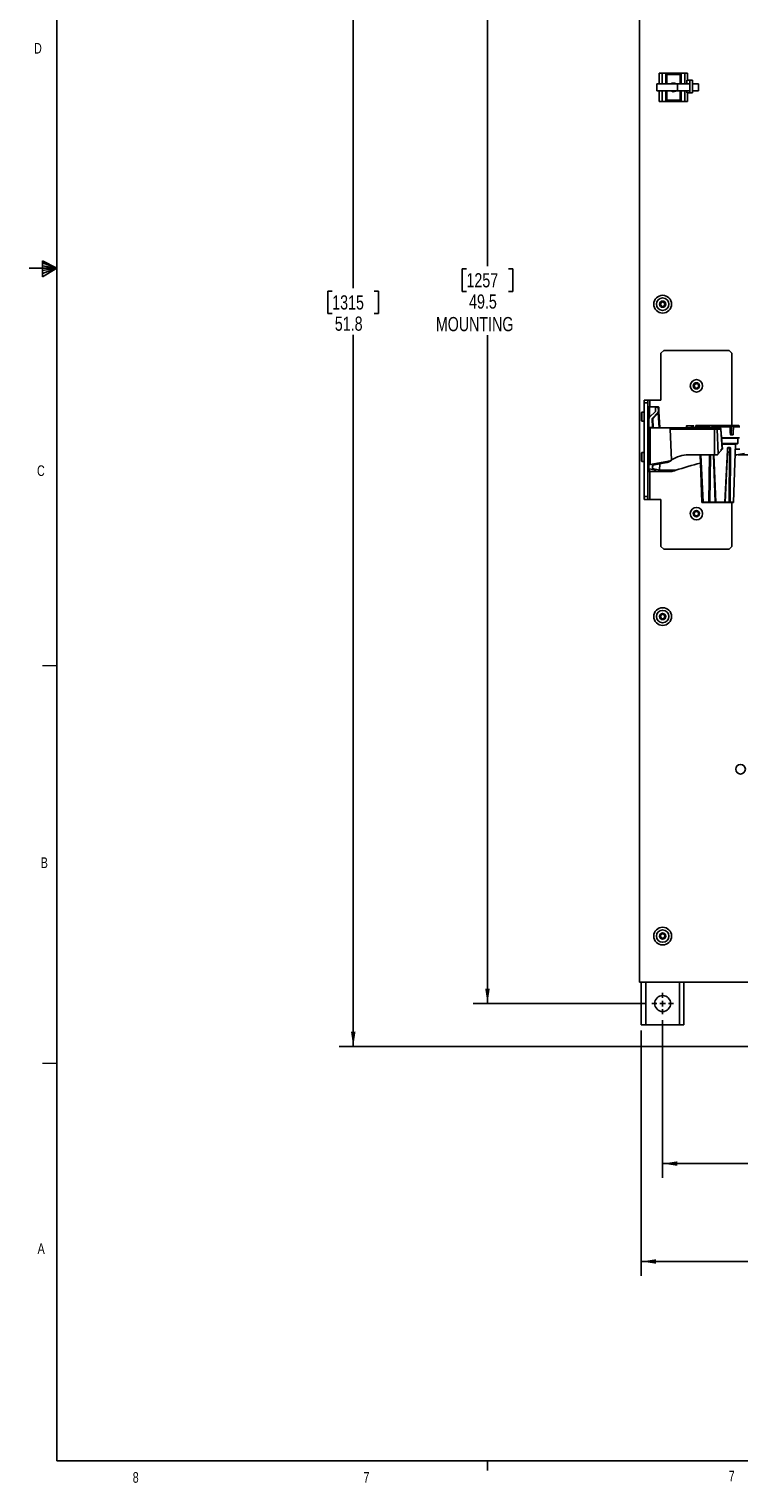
# Model space of a CAD drawing. Header units: inches. Extents: x 0.6 to 33.8, y 0 to 21.7.
# Tile 1 of 169: x 0.6 to 6.9, y 0.2 to 13. Entities that reach past the tile are written whole.
import ezdxf

# ---------------------------------------------------------------- set-up
doc = ezdxf.new("R2010")
doc.units = ezdxf.units.IN
doc.header["$MEASUREMENT"] = 0
doc.layers.add('FORMAT', color=7, linetype='Continuous')
doc.styles.add('SLDTEXTSTYLE3', font='TXT', dxfattribs={"width": 0.75})
doc.dimstyles.new('SLDDIMSTYLE0', dxfattribs={"dimtxt": 0.125, "dimasz": 0.13, "dimexe": 0, "dimexo": 0.0625, "dimgap": 0.03125, "dimtad": 0, "dimtih": 1, "dimtoh": 1, "dimdec": 1, "dimlfac": 4, "dimrnd": 1e-09, "dimzin": 12, "dimdsep": 46, "dimtxsty": 'SLDTEXTSTYLE3', "dimsah": 1, "dimcen": 0.09, "dimadec": 0, "dimazin": 3, "dimtfac": 1, "dimtdec": 1, "dimtofl": 0, "dimtmove": 0, "dimatfit": 3, "dimfxl": 0, "dimfrac": 2, "dimtolj": 1, "dimtzin": 12, "dimarcsym": 0})

# ---------------------------------------------------------------- blocks, each defined once
blk = doc.blocks.new('_D')
at = {"layer": 'FORMAT'}
for p, q in [((6.189, 4.293), (6.189, 2.904)), ((13.784, 4.293), (13.784, 2.904)), ((9.848, 3.308), (9.81, 3.308)), ((9.81, 3.308), (9.81, 3.11)), ((10.125, 3.308), (10.163, 3.308)), ((10.163, 3.308), (10.163, 3.11)), ((9.81, 3.11), (9.848, 3.11)), ((10.163, 3.11), (10.125, 3.11)), ((6.189, 3.029), (9.507, 3.029)), ((13.784, 3.029), (10.465, 3.029))]:
    blk.add_line(p, q, dxfattribs=at)
for points in [[(6.189, 3.029), (6.319, 3.009), (6.319, 3.049)], [(13.784, 3.029), (13.654, 3.049), (13.654, 3.009)]]:
    blk.add_solid(points, dxfattribs=at)
at = {"layer": 'FORMAT', "char_height": 0.125, "attachment_point": 1, "style": 'SLDTEXTSTYLE3'}
for s, insert in [('772', (9.848, 3.271)), ('30.4', (9.825, 3.084)), ('MOUNTING', (9.532, 2.885))]:
    blk.add_mtext(s, dxfattribs=dict(at, insert=insert))
blk = doc.blocks.new('_D_1')
at = {"layer": 'FORMAT'}
for p, q in [((6.001, 4.201), (6.001, 2.042)), ((13.971, 4.201), (13.971, 2.042)), ((9.848, 2.347), (9.81, 2.347)), ((9.81, 2.347), (9.81, 2.148)), ((10.125, 2.347), (10.163, 2.347)), ((10.163, 2.347), (10.163, 2.148)), ((6.001, 2.167), (9.7, 2.167)), ((9.81, 2.148), (9.848, 2.148)), ((10.163, 2.148), (10.125, 2.148)), ((13.971, 2.167), (10.272, 2.167))]:
    blk.add_line(p, q, dxfattribs=at)
for points in [[(6.001, 2.167), (6.131, 2.147), (6.131, 2.187)], [(13.971, 2.167), (13.841, 2.187), (13.841, 2.147)]]:
    blk.add_solid(points, dxfattribs=at)
at = {"layer": 'FORMAT', "char_height": 0.125, "attachment_point": 1, "style": 'SLDTEXTSTYLE3'}
for s, insert in [('810', (9.848, 2.31)), ('31.9', (9.825, 2.123))]:
    blk.add_mtext(s, dxfattribs=dict(at, insert=insert))
blk = doc.blocks.new('_D_2')
at = {"layer": 'FORMAT'}
for p, q in [((6.043, 16.813), (4.523, 16.813)), ((4.648, 16.813), (4.648, 10.931)), ((4.463, 10.905), (4.425, 10.905)), ((4.425, 10.905), (4.425, 10.707)), ((4.832, 10.905), (4.87, 10.905)), ((4.87, 10.905), (4.87, 10.707)), ((4.425, 10.707), (4.463, 10.707)), ((4.87, 10.707), (4.832, 10.707)), ((4.648, 4.438), (4.648, 10.321)), ((6.043, 4.438), (4.523, 4.438))]:
    blk.add_line(p, q, dxfattribs=at)
for points in [[(4.648, 16.813), (4.628, 16.683), (4.668, 16.683)], [(4.648, 4.438), (4.668, 4.568), (4.628, 4.568)]]:
    blk.add_solid(points, dxfattribs=at)
at = {"layer": 'FORMAT', "char_height": 0.125, "attachment_point": 1, "style": 'SLDTEXTSTYLE3'}
for s, insert in [('1257', (4.463, 10.868)), ('49.5', (4.486, 10.681)), ('MOUNTING', (4.194, 10.482))]:
    blk.add_mtext(s, dxfattribs=dict(at, insert=insert))
blk = doc.blocks.new('_D_3')
at = {"layer": 'FORMAT'}
for p, q in [((5.99, 17.001), (3.342, 17.001)), ((3.467, 17.001), (3.467, 10.736)), ((3.282, 10.71), (3.244, 10.71)), ((3.244, 10.71), (3.244, 10.512)), ((3.651, 10.71), (3.689, 10.71)), ((3.689, 10.71), (3.689, 10.512)), ((3.244, 10.512), (3.282, 10.512)), ((3.689, 10.512), (3.651, 10.512)), ((3.467, 4.059), (3.467, 10.325)), ((13.003, 4.059), (3.342, 4.059))]:
    blk.add_line(p, q, dxfattribs=at)
for points in [[(3.467, 17.001), (3.447, 16.871), (3.487, 16.871)], [(3.467, 4.059), (3.487, 4.189), (3.447, 4.189)]]:
    blk.add_solid(points, dxfattribs=at)
at = {"layer": 'FORMAT', "char_height": 0.125, "attachment_point": 1, "style": 'SLDTEXTSTYLE3'}
for s, insert in [('1315', (3.282, 10.673)), ('51.8', (3.305, 10.486))]:
    blk.add_mtext(s, dxfattribs=dict(at, insert=insert))
blk = doc.blocks.new('SW_CENTERMARKSYMBOL_2')
at = {"layer": 'FORMAT', "color": 0}
for p, q in [((-0.05, 0), (-0.095, 0)), ((0, 0), (-0.025, 0)), ((0, 0.05), (0, 0.095)), ((0, 0), (0, 0.025)), ((0, 0), (0, -0.025)), ((0, 0), (0.025, 0)), ((0.05, 0), (0.095, 0)), ((0, -0.05), (0, -0.095))]:
    blk.add_line(p, q, dxfattribs=at)

msp = doc.modelspace()

# ---------------------------------------------------------------- linework, layer by layer
at = {"color": 7, "linetype": 'Continuous'}
for p, q in [((5.986, 16.626), (5.986, 4.626)), ((6.159, 12.629), (6.159, 12.535)), ((6.159, 12.629), (6.185, 12.629)), ((6.185, 12.629), (6.185, 12.535)), ((6.185, 12.629), (6.216, 12.629)), ((6.216, 12.629), (6.216, 12.535)), ((6.352, 12.629), (6.216, 12.629)), ((6.226, 12.617), (6.226, 12.535)), ((6.342, 12.617), (6.226, 12.617)), ((6.342, 12.535), (6.342, 12.617)), ((6.352, 12.629), (6.352, 12.535)), ((6.352, 12.629), (6.383, 12.629)), ((6.383, 12.629), (6.383, 12.535)), ((6.383, 12.629), (6.409, 12.629)), ((6.402, 12.566), (6.402, 12.535)), ((6.402, 12.566), (6.429, 12.566)), ((6.409, 12.629), (6.409, 12.566)), ((6.429, 12.566), (6.429, 12.457)), ((6.429, 12.566), (6.451, 12.566)), ((6.451, 12.566), (6.451, 12.457)), ((6.137, 12.535), (6.137, 12.472)), ((6.137, 12.535), (6.319, 12.535)), ((6.137, 12.472), (6.319, 12.472)), ((6.159, 12.472), (6.159, 12.379)), ((6.185, 12.472), (6.185, 12.379)), ((6.216, 12.472), (6.216, 12.379)), ((6.226, 12.472), (6.226, 12.39)), ((6.289, 12.471), (6.293, 12.472)), ((6.319, 12.472), (6.319, 12.535)), ((6.319, 12.535), (6.421, 12.535)), ((6.319, 12.472), (6.421, 12.472)), ((6.342, 12.39), (6.342, 12.472)), ((6.352, 12.472), (6.352, 12.379)), ((6.383, 12.472), (6.383, 12.379)), ((6.402, 12.472), (6.402, 12.457)), ((6.402, 12.457), (6.429, 12.457)), ((6.409, 12.457), (6.409, 12.379)), ((6.429, 12.457), (6.451, 12.457)), ((6.451, 12.535), (6.504, 12.535)), ((6.451, 12.472), (6.504, 12.472)), ((6.504, 12.535), (6.504, 12.472)), ((6.159, 12.379), (6.185, 12.379)), ((6.185, 12.379), (6.216, 12.379)), ((6.352, 12.379), (6.216, 12.379)), ((6.226, 12.39), (6.342, 12.39)), ((6.352, 12.379), (6.383, 12.379)), ((6.383, 12.379), (6.409, 12.379)), ((6.17, 10.606), (6.189, 10.617)), ((6.17, 10.583), (6.17, 10.606)), ((6.189, 10.572), (6.17, 10.583)), ((6.189, 10.617), (6.209, 10.606)), ((6.209, 10.583), (6.189, 10.572)), ((6.209, 10.606), (6.209, 10.583)), ((6.199, 10.188), (6.174, 10.163)), ((6.174, 10.163), (6.174, 9.751)), ((6.774, 10.188), (6.199, 10.188)), ((6.799, 10.163), (6.774, 10.188)), ((6.799, 9.528), (6.799, 10.163)), ((6.467, 9.887), (6.486, 9.898)), ((6.467, 9.865), (6.467, 9.887)), ((6.486, 9.853), (6.467, 9.865)), ((6.486, 9.898), (6.506, 9.887)), ((6.506, 9.865), (6.486, 9.853)), ((6.506, 9.887), (6.506, 9.865)), ((6.027, 9.751), (6.058, 9.751)), ((6.027, 9.726), (6.027, 9.751)), ((6.058, 9.751), (6.058, 9.726)), ((6.075, 9.751), (6.058, 9.751)), ((6.075, 9.751), (6.174, 9.751)), ((6.075, 9.692), (6.075, 9.751)), ((6.006, 9.643), (6.004, 9.64)), ((6.004, 9.604), (6.004, 9.64)), ((6.004, 9.567), (6.004, 9.604)), ((6.027, 9.643), (6.006, 9.643)), ((6.006, 9.643), (6.006, 9.604)), ((6.006, 9.604), (6.006, 9.565)), ((6.027, 9.726), (6.027, 8.901)), ((6.058, 9.726), (6.027, 9.726)), ((6.058, 9.726), (6.058, 8.901)), ((6.068, 9.673), (6.058, 9.672)), ((6.068, 9.692), (6.068, 9.586)), ((6.068, 9.692), (6.074, 9.692)), ((6.074, 9.692), (6.116, 9.692)), ((6.074, 9.692), (6.074, 9.6)), ((6.125, 9.651), (6.074, 9.6)), ((6.146, 9.641), (6.097, 9.589)), ((6.15, 9.637), (6.102, 9.585)), ((6.116, 9.692), (6.142, 9.692)), ((6.125, 9.688), (6.125, 9.688)), ((6.148, 9.688), (6.125, 9.688)), ((6.125, 9.651), (6.125, 9.688)), ((6.127, 9.685), (6.127, 9.654)), ((6.143, 9.692), (6.142, 9.692)), ((6.143, 9.692), (6.142, 9.692)), ((6.148, 9.688), (6.15, 9.682)), ((6.15, 9.682), (6.151, 9.654)), ((6.157, 9.505), (6.15, 9.637)), ((6.154, 9.688), (6.153, 9.688)), ((6.154, 9.688), (6.154, 9.688)), ((6.155, 9.678), (6.154, 9.688)), ((6.155, 9.678), (6.156, 9.65)), ((6.164, 9.505), (6.156, 9.65)), ((6.004, 9.567), (6.006, 9.565)), ((6.006, 9.565), (6.027, 9.565)), ((6.058, 9.535), (6.068, 9.535)), ((6.068, 9.586), (6.068, 9.509)), ((6.068, 9.509), (6.1, 9.509)), ((6.068, 9.505), (6.068, 9.509)), ((6.068, 9.178), (6.068, 9.505)), ((6.068, 9.505), (6.079, 9.505)), ((6.079, 9.183), (6.079, 9.505)), ((6.079, 9.505), (6.246, 9.505)), ((6.096, 9.585), (6.1, 9.509)), ((6.101, 9.581), (6.104, 9.505)), ((6.102, 9.585), (6.106, 9.507)), ((6.246, 9.505), (6.644, 9.505)), ((6.266, 9.223), (6.254, 9.496)), ((6.254, 9.496), (6.644, 9.496)), ((6.4, 9.523), (6.4, 9.507)), ((6.4, 9.523), (6.4, 9.523)), ((6.402, 9.523), (6.401, 9.507)), ((6.443, 9.525), (6.402, 9.525)), ((6.402, 9.525), (6.402, 9.525)), ((6.443, 9.523), (6.402, 9.523)), ((6.444, 9.525), (6.443, 9.525)), ((6.444, 9.505), (6.443, 9.523)), ((6.458, 9.525), (6.444, 9.525)), ((6.446, 9.523), (6.445, 9.523)), ((6.446, 9.505), (6.445, 9.523)), ((6.447, 9.505), (6.446, 9.523)), ((6.446, 9.523), (6.446, 9.523)), ((6.446, 9.523), (6.447, 9.505)), ((6.446, 9.523), (6.446, 9.523)), ((6.458, 9.523), (6.446, 9.523)), ((6.459, 9.525), (6.458, 9.525)), ((6.459, 9.505), (6.458, 9.523)), ((6.461, 9.523), (6.46, 9.523)), ((6.461, 9.505), (6.46, 9.523)), ((6.462, 9.505), (6.461, 9.523)), ((6.461, 9.523), (6.461, 9.523)), ((6.461, 9.523), (6.462, 9.505)), ((6.461, 9.523), (6.461, 9.523)), ((6.478, 9.516), (6.478, 9.505)), ((6.478, 9.516), (6.478, 9.516)), ((6.483, 9.516), (6.478, 9.516)), ((6.48, 9.523), (6.48, 9.516)), ((6.48, 9.523), (6.48, 9.516)), ((6.48, 9.523), (6.48, 9.523)), ((6.48, 9.523), (6.48, 9.523)), ((6.483, 9.516), (6.484, 9.523)), ((6.484, 9.523), (6.484, 9.523)), ((6.484, 9.523), (6.488, 9.523)), ((6.492, 9.528), (6.485, 9.528)), ((6.589, 9.516), (6.485, 9.516)), ((6.488, 9.523), (6.488, 9.516)), ((6.586, 9.523), (6.488, 9.523)), ((6.488, 9.516), (6.488, 9.523)), ((6.488, 9.523), (6.488, 9.523)), ((6.585, 9.528), (6.581, 9.528)), ((6.587, 9.528), (6.586, 9.528)), ((6.592, 9.528), (6.586, 9.528)), ((6.586, 9.523), (6.587, 9.516)), ((6.586, 9.523), (6.586, 9.523)), ((6.591, 9.516), (6.589, 9.516)), ((6.591, 9.516), (6.59, 9.523)), ((6.59, 9.523), (6.59, 9.523)), ((6.59, 9.523), (6.597, 9.523)), ((6.592, 9.528), (6.593, 9.528)), ((6.594, 9.528), (6.593, 9.528)), ((6.593, 9.528), (6.593, 9.528)), ((6.593, 9.528), (6.594, 9.528)), ((6.597, 9.523), (6.598, 9.505)), ((6.597, 9.523), (6.627, 9.523)), ((6.783, 9.516), (6.625, 9.516)), ((6.627, 9.523), (6.626, 9.516)), ((6.629, 9.523), (6.629, 9.516)), ((6.779, 9.523), (6.629, 9.523)), ((6.629, 9.523), (6.629, 9.523)), ((6.644, 9.505), (6.644, 9.496)), ((6.644, 9.496), (6.644, 9.27)), ((6.668, 9.496), (6.644, 9.496)), ((6.659, 9.505), (6.692, 9.505)), ((6.668, 9.496), (6.678, 9.276)), ((6.701, 9.496), (6.668, 9.496)), ((6.713, 9.318), (6.701, 9.496)), ((6.715, 9.318), (6.702, 9.496)), ((6.779, 9.523), (6.779, 9.516)), ((6.779, 9.523), (6.779, 9.523)), ((6.78, 9.523), (6.78, 9.523)), ((6.78, 9.516), (6.78, 9.523)), ((6.78, 9.523), (6.78, 9.523)), ((6.78, 9.523), (6.797, 9.523)), ((6.791, 9.447), (6.796, 9.523)), ((6.796, 9.523), (6.809, 9.523)), ((6.8, 9.528), (6.801, 9.528)), ((6.8, 9.528), (6.801, 9.528)), ((6.811, 9.528), (6.801, 9.528)), ((6.809, 9.523), (6.809, 9.516)), ((6.809, 9.523), (6.809, 9.523)), ((6.809, 9.516), (6.812, 9.516)), ((6.811, 9.528), (6.811, 9.528)), ((6.867, 9.516), (6.812, 9.516)), ((6.813, 9.516), (6.813, 9.523)), ((6.813, 9.523), (6.813, 9.523)), ((6.865, 9.523), (6.813, 9.523)), ((6.708, 9.417), (6.864, 9.417)), ((6.85, 9.414), (6.708, 9.414)), ((6.849, 9.368), (6.711, 9.368)), ((6.83, 9.363), (6.711, 9.363)), ((6.785, 9.447), (6.791, 9.447)), ((6.787, 9.444), (6.806, 9.444)), ((6.791, 9.447), (6.808, 9.447)), ((6.821, 9.112), (6.83, 9.363)), ((6.849, 9.368), (6.85, 9.414)), ((6.006, 9.288), (6.004, 9.286)), ((6.004, 9.25), (6.004, 9.286)), ((6.004, 9.213), (6.004, 9.25)), ((6.027, 9.288), (6.006, 9.288)), ((6.006, 9.288), (6.006, 9.25)), ((6.006, 9.25), (6.006, 9.211)), ((6.068, 9.318), (6.058, 9.318)), ((6.256, 9.214), (6.268, 9.223)), ((6.268, 9.223), (6.266, 9.223)), ((6.417, 9.27), (6.644, 9.27)), ((6.518, 9.27), (6.524, 9.112)), ((6.524, 9.112), (6.519, 9.27)), ((6.536, 8.852), (6.521, 9.27)), ((6.537, 8.852), (6.523, 9.27)), ((6.526, 9.27), (6.544, 8.852)), ((6.526, 9.263), (6.537, 8.938)), ((6.596, 8.852), (6.602, 9.27)), ((6.601, 8.852), (6.606, 9.27)), ((6.601, 8.852), (6.606, 9.27)), ((6.61, 9.27), (6.605, 8.852)), ((6.652, 8.852), (6.635, 9.27)), ((6.637, 9.27), (6.654, 8.852)), ((6.64, 9.27), (6.656, 8.852)), ((6.644, 9.27), (6.672, 9.27)), ((6.678, 9.276), (6.703, 9.306)), ((6.713, 9.318), (6.703, 9.318)), ((6.703, 9.318), (6.703, 9.306)), ((6.713, 9.318), (6.715, 9.318)), ((6.736, 8.852), (6.758, 9.311)), ((6.737, 8.852), (6.759, 9.311)), ((6.758, 9.292), (6.738, 8.852)), ((6.777, 9.292), (6.758, 9.292)), ((6.763, 9.332), (6.783, 9.332)), ((6.763, 9.331), (6.783, 9.331)), ((6.775, 8.852), (6.777, 9.292)), ((6.781, 9.292), (6.779, 8.852)), ((6.783, 9.311), (6.78, 8.852)), ((6.783, 9.311), (6.781, 9.292)), ((6.787, 9.311), (6.784, 8.852)), ((6.869, 9.318), (6.828, 9.318)), ((6.004, 9.213), (6.006, 9.211)), ((6.006, 9.211), (6.027, 9.211)), ((6.058, 9.181), (6.068, 9.181)), ((6.068, 9.178), (6.068, 9.15)), ((6.068, 9.15), (6.068, 9.122)), ((6.068, 9.122), (6.074, 9.122)), ((6.074, 9.146), (6.125, 9.133)), ((6.074, 9.146), (6.074, 9.122)), ((6.074, 9.122), (6.121, 9.122)), ((6.075, 8.876), (6.075, 9.122)), ((6.24, 9.212), (6.079, 9.183)), ((6.1, 9.149), (6.101, 9.178)), ((6.102, 9.179), (6.101, 9.149)), ((6.162, 9.133), (6.101, 9.149)), ((6.103, 9.179), (6.227, 9.202)), ((6.121, 9.122), (6.125, 9.123)), ((6.121, 9.122), (6.156, 9.122)), ((6.125, 9.123), (6.125, 9.133)), ((6.127, 9.132), (6.127, 9.124)), ((6.156, 9.122), (6.271, 9.122)), ((6.158, 9.124), (6.159, 9.129)), ((6.159, 9.129), (6.293, 9.129)), ((6.163, 9.19), (6.162, 9.133)), ((6.162, 9.133), (6.304, 9.133)), ((6.227, 9.202), (6.24, 9.212)), ((6.271, 9.129), (6.271, 9.122)), ((6.271, 9.122), (6.291, 9.128)), ((6.271, 9.122), (6.271, 9.122)), ((6.293, 9.129), (6.304, 9.133)), ((6.533, 8.852), (6.524, 9.112)), ((6.812, 8.852), (6.821, 9.112)), ((6.027, 8.901), (6.058, 8.901)), ((6.027, 8.876), (6.027, 8.901)), ((6.058, 8.876), (6.027, 8.876)), ((6.058, 8.901), (6.058, 8.876)), ((6.058, 8.876), (6.075, 8.876)), ((6.075, 8.876), (6.174, 8.876)), ((6.174, 8.876), (6.174, 8.463)), ((6.536, 8.852), (6.537, 8.852)), ((6.536, 8.849), (6.537, 8.849)), ((6.537, 8.938), (6.54, 8.852)), ((6.542, 8.852), (6.54, 8.852)), ((6.596, 8.852), (6.544, 8.852)), ((6.598, 8.849), (6.599, 8.849)), ((6.601, 8.852), (6.601, 8.852)), ((6.652, 8.852), (6.605, 8.852)), ((6.736, 8.852), (6.656, 8.852)), ((6.657, 8.849), (6.697, 8.849)), ((6.697, 8.849), (6.734, 8.849)), ((6.775, 8.852), (6.738, 8.852)), ((6.779, 8.852), (6.78, 8.852)), ((6.781, 8.849), (6.782, 8.849)), ((6.812, 8.852), (6.784, 8.852)), ((6.799, 8.463), (6.799, 8.849)), ((6.467, 8.762), (6.486, 8.773)), ((6.467, 8.74), (6.467, 8.762)), ((6.486, 8.728), (6.467, 8.74)), ((6.486, 8.773), (6.506, 8.762)), ((6.506, 8.74), (6.486, 8.728)), ((6.506, 8.762), (6.506, 8.74)), ((6.174, 8.463), (6.199, 8.438)), ((6.774, 8.438), (6.799, 8.463)), ((6.199, 8.438), (6.774, 8.438)), ((6.17, 7.856), (6.189, 7.867)), ((6.17, 7.833), (6.17, 7.856)), ((6.189, 7.822), (6.17, 7.833)), ((6.189, 7.867), (6.209, 7.856)), ((6.209, 7.833), (6.189, 7.822)), ((6.209, 7.856), (6.209, 7.833)), ((6.17, 5.043), (6.189, 5.055)), ((6.17, 5.021), (6.17, 5.043)), ((6.189, 5.01), (6.17, 5.021)), ((6.189, 5.055), (6.209, 5.043)), ((6.209, 5.021), (6.189, 5.01)), ((6.209, 5.043), (6.209, 5.021)), ((5.986, 4.626), (12.825, 4.626)), ((6.001, 4.626), (6.001, 4.251)), ((6.04, 4.626), (6.04, 4.251)), ((6.337, 4.626), (6.337, 4.251)), ((6.376, 4.626), (6.376, 4.251)), ((6.04, 4.251), (6.001, 4.251)), ((6.04, 4.251), (6.337, 4.251)), ((6.337, 4.251), (6.376, 4.251))]:
    msp.add_line(p, q, dxfattribs=at)
at = {"color": 7, "linetype": 'Continuous', "lineweight": 18}
for p, q in [((0.858, 7.411), (0.733, 7.411)), ((0.858, 3.911), (0.733, 3.911))]:
    msp.add_line(p, q, dxfattribs=at)
at = {"color": 7, "linetype": 'Continuous', "flags": 128}
for points in [[(6.293, 12.535), (6.284, 12.536), (6.275, 12.535)], [(6.275, 12.472), (6.279, 12.471), (6.289, 12.471)], [(6.29, 12.466), (6.302, 12.47), (6.306, 12.472)], [(6.305, 12.472), (6.301, 12.47), (6.29, 12.466)], [(6.29, 12.466), (6.302, 12.47), (6.306, 12.472)], [(6.144, 9.692), (6.144, 9.692), (6.143, 9.692)], [(6.154, 9.688), (6.154, 9.689), (6.154, 9.689)], [(6.402, 9.525), (6.402, 9.525), (6.402, 9.525)], [(6.488, 9.523), (6.488, 9.523), (6.488, 9.523)], [(6.488, 9.523), (6.488, 9.523), (6.488, 9.523)], [(6.597, 9.523), (6.597, 9.523), (6.597, 9.523), (6.597, 9.523), (6.597, 9.523)], [(6.627, 9.523), (6.627, 9.523), (6.627, 9.523)], [(6.758, 9.311), (6.758, 9.311), (6.758, 9.311), (6.759, 9.311), (6.759, 9.311), (6.759, 9.311), (6.759, 9.311), (6.759, 9.311), (6.759, 9.311)], [(6.734, 8.849), (6.735, 8.849), (6.735, 8.849), (6.735, 8.849), (6.735, 8.85), (6.736, 8.85), (6.736, 8.851), (6.736, 8.851), (6.736, 8.852)], [(6.738, 8.852), (6.738, 8.851), (6.738, 8.851), (6.737, 8.85), (6.737, 8.85), (6.737, 8.849), (6.737, 8.849), (6.737, 8.849), (6.736, 8.849)]]:
    msp.add_lwpolyline(points, dxfattribs=at)
at = {"color": 7, "linetype": 'Continuous'}
for centre, radius in [((6.189, 10.595), 0.0781), ((6.189, 10.595), 0.0546), ((6.189, 10.595), 0.0273), ((6.486, 9.876), 0.0546), ((6.486, 9.876), 0.0273), ((6.486, 8.751), 0.0546), ((6.486, 8.751), 0.0273), ((6.189, 7.845), 0.0781), ((6.189, 7.845), 0.0546), ((6.189, 7.845), 0.0273), ((6.874, 6.501), 0.0424), ((6.189, 5.032), 0.0781), ((6.189, 5.032), 0.0546), ((6.189, 5.032), 0.0273), ((6.189, 4.438), 0.0703)]:
    msp.add_circle(centre, radius, dxfattribs=at)
for centre, radius, start, end in [((6.284, 12.504), 0.0382, 54.9467, 125.0533), ((6.284, 12.504), 0.0382, 54.9582, 125.0418), ((6.284, 12.504), 0.0382, 234.9467, 279.1229), ((6.284, 12.504), 0.0382, 234.9582, 279.1229), ((6.284, 12.504), 0.0376, 56.3005, 123.6995), ((6.284, 12.504), 0.0376, 236.3005, 279.1229), ((6.189, 10.595), 0.0195, 120, 180), ((6.189, 10.595), 0.0195, 180, 240), ((6.189, 10.595), 0.0195, 60, 120), ((6.189, 10.595), 0.0195, 240, 300), ((6.189, 10.595), 0.0195, 0, 60), ((6.189, 10.595), 0.0195, 300, 0), ((6.486, 9.876), 0.0195, 120, 180), ((6.486, 9.876), 0.0195, 180, 240), ((6.486, 9.876), 0.0195, 60, 120), ((6.486, 9.876), 0.0195, 240, 300), ((6.486, 9.876), 0.0195, 0, 60), ((6.486, 9.876), 0.0195, 300, 0), ((6.144, 9.635), 0.00601, 17.6379, 75.8529), ((6.148, 9.685), 0.00386, 356.442, 103.1869), ((6.149, 9.687), 0.00492, 50.5487, 90), ((6.15, 9.677), 0.00459, 7.1763, 94.477), ((6.151, 9.649), 0.00459, 7.1763, 94.477), ((6.096, 9.581), 0.00459, 7.1763, 94.477), ((6.096, 9.584), 0.00601, 17.6379, 75.8529), ((6.1, 9.505), 0.00459, 7.1763, 94.477), ((6.401, 9.513), 0.0102, 84.427, 94.6352), ((6.4, 9.499), 0.0088, 83.8216, 95.7452), ((6.409, 9.524), 0.00668, 167.7538, 183.8412), ((6.45, 9.524), 0.00668, 167.7538, 183.8412), ((6.443, 9.523), 0.00197, 2.9256, 89.935), ((6.444, 9.512), 0.0112, 84.6385, 95.3615), ((6.444, 9.523), 0.00197, 2.9256, 89.935), ((6.465, 9.524), 0.00685, 167.8757, 183.8645), ((6.458, 9.523), 0.00197, 2.9256, 89.935), ((6.459, 9.507), 0.0163, 87.2353, 94.6391), ((6.459, 9.523), 0.00197, 2.9256, 89.935), ((6.485, 9.523), 0.00492, 90, 178), ((6.482, 9.506), 0.0176, 85.1945, 96.5064), ((6.482, 9.507), 0.0167, 84.0513, 95.9487), ((6.588, 9.498), 0.0253, 85.3646, 94.6354), ((6.589, 9.491), 0.0326, 87.125, 94.3159), ((6.627, 9.505), 0.0188, 84.3978, 91.3575), ((6.628, 9.513), 0.0102, 82.3425, 95.1683), ((6.659, 9.496), 0.00917, 358.8963, 85.8709), ((6.691, 9.496), 0.00917, 358.8963, 85.8709), ((6.7, 9.502), 0.00595, 271.8192, 284.5529), ((6.781, 9.498), 0.0254, 91.8653, 94.8366), ((6.771, 9.633), 0.11, 273.7114, 274.3987), ((6.801, 9.595), 0.0714, 265.5425, 266.1009), ((6.811, 9.493), 0.0302, 85.8123, 94.1877), ((6.811, 9.487), 0.0363, 85.8508, 92.8113), ((6.788, 9.447), 0.00263, 278.1801, 4.1703), ((6.833, 9.363), 0.00295, 90, 178), ((6.846, 9.369), 0.00295, 270, 358), ((6.853, 9.414), 0.00295, 90, 178), ((6.417, 9.008), 0.262, 90, 124.7822), ((6.758, 9.332), 0.00487, 347.3687, 358.9519), ((6.779, 9.238), 0.0539, 87.9238, 92.0762), ((6.779, 9.332), 0.00403, 344.6184, 358.6829), ((6.785, 9.363), 0.0524, 267.8261, 272.1739), ((7.583, 5.191), 4.144, 104.8584, 107.9798), ((6.536, 8.852), 0.00295, 181.9594, 269.9629), ((6.559, 8.851), 0.0226, 178.2392, 185.4625), ((6.56, 8.851), 0.0226, 178.2392, 185.4625), ((6.543, 8.852), 0.00295, 182, 270), ((6.547, 8.852), 0.00283, 179.5324, 267.5484), ((6.599, 8.851), 0.00256, 169.6547, 249.17), ((6.598, 8.852), 0.00274, 274.8084, 2.483), ((6.598, 8.852), 0.00274, 274.8084, 2.483), ((6.608, 8.851), 0.00257, 169.0198, 246.4292), ((6.656, 8.851), 0.00486, 172.0047, 206.5525), ((6.663, 8.851), 0.00642, 173.8736, 199.6851), ((6.773, 8.852), 0.00266, 277.7834, 4.6264), ((6.782, 8.851), 0.00256, 171.0861, 253.7054), ((6.783, 8.851), 0.00256, 171.0861, 253.7054), ((6.782, 8.852), 0.00269, 276.6562, 3.8616), ((6.809, 8.852), 0.00295, 270.0371, 358.0406), ((6.486, 8.751), 0.0195, 120, 180), ((6.486, 8.751), 0.0195, 180, 240), ((6.486, 8.751), 0.0195, 60, 120), ((6.486, 8.751), 0.0195, 240, 300), ((6.486, 8.751), 0.0195, 0, 60), ((6.486, 8.751), 0.0195, 300, 0), ((6.189, 7.845), 0.0195, 120, 180), ((6.189, 7.845), 0.0195, 180, 240), ((6.189, 7.845), 0.0195, 60, 120), ((6.189, 7.845), 0.0195, 240, 300), ((6.189, 7.845), 0.0195, 0, 60), ((6.189, 7.845), 0.0195, 300, 0), ((6.189, 5.032), 0.0195, 120, 180), ((6.189, 5.032), 0.0195, 180, 240), ((6.189, 5.032), 0.0195, 60, 120), ((6.189, 5.032), 0.0195, 240, 300), ((6.189, 5.032), 0.0195, 0, 60), ((6.189, 5.032), 0.0195, 300, 0)]:
    msp.add_arc(centre, radius, start, end, dxfattribs=at)
for centre, major_axis, ratio, start_param, end_param in [((6.117, 9.586), (0.0492, 0), 0.57735, 2.617994, 3.141593), ((6.116, 9.663), (0, 0.0295), 0.57735, 5.759587, 6.283185), ((6.117, 9.685), (0.00984, 0), 0.57735, 0, 0.523599), ((6.117, 9.654), (0.00984, 0), 0.57735, 5.759587, 6.283185), ((6.246, 9.496), (0, 0.00984), 0.8391, 4.764749, 6.283185), ((6.634, 13.318), (-0.058, 6.252), 0.038456, 2.224152, 2.226335), ((6.711, 13.318), (0.058, 6.252), 0.038456, 2.224867, 2.227051), ((6.467, 13.318), (-0.308, 6.252), 0.013198, 2.223859, 2.226042), ((6.878, 13.318), (0.308, 6.252), 0.013198, 2.225161, 2.227344), ((6.506, 13.318), (-0.25, 6.252), 0.025189, 4.043678, 4.057667), ((6.839, 13.318), (0.25, 6.252), 0.025189, 4.045696, 4.059684), ((6.643, 9.275), (0.0385, 0.0143), 0.451455, 5.367129, 5.622772), ((6.117, 9.178), (0.0492, 0), 0.152336, 2.443461, 3.141593), ((6.117, 9.15), (0.0492, 0), 0.152336, 3.141593, 3.665191), ((6.11, 9.149), (0.00985, 0.00001), 0.152448, 3.137501, 3.660916), ((6.111, 9.178), (0.00985, 0.00001), 0.152068, 2.43964, 3.137522), ((6.117, 9.132), (0.00984, 0), 0.152336, 0, 0.523599), ((6.117, 9.124), (0.00984, 0), 0.152336, 5.759587, 6.283185), ((6.109, 9.124), (0.0492, 0), 0.152123, 5.963963, 6.279112)]:
    msp.add_ellipse(centre, major_axis=major_axis, ratio=ratio, start_param=start_param, end_param=end_param, dxfattribs=at)
for points, knots in [([(6.148, 9.688), (6.147, 9.689), (6.146, 9.691), (6.144, 9.692), (6.143, 9.692)], [0, 0, 0, 0, 0.5061, 1, 1, 1, 1]), ([(6.152, 9.686), (6.151, 9.688), (6.149, 9.691), (6.146, 9.692), (6.144, 9.692)], [0, 0, 0, 0, 0.441049, 1, 1, 1, 1]), ([(6.151, 9.654), (6.151, 9.652), (6.151, 9.647), (6.147, 9.643), (6.146, 9.641)], [0, 0, 0, 0, 0.505694, 1, 1, 1, 1]), ([(6.156, 9.65), (6.156, 9.648), (6.155, 9.643), (6.152, 9.639), (6.15, 9.637)], [0, 0, 0, 0, 0.50483, 1, 1, 1, 1]), ([(6.154, 9.688), (6.154, 9.688), (6.154, 9.689), (6.153, 9.69), (6.152, 9.691), (6.151, 9.692), (6.151, 9.692)], [0, 0, 0, 0, 0.239604, 0.491311, 0.747729, 1, 1, 1, 1]), ([(6.152, 9.684), (6.153, 9.683), (6.154, 9.681), (6.154, 9.679), (6.154, 9.678), (6.155, 9.678), (6.155, 9.678), (6.155, 9.678), (6.155, 9.678), (6.155, 9.678)], [0, 0, 0, 0, 0.499599, 0.86804, 0.963595, 0.989191, 0.996444, 0.998684, 1, 1, 1, 1]), ([(6.096, 9.585), (6.096, 9.586), (6.096, 9.587), (6.097, 9.589), (6.097, 9.589)], [0, 0, 0, 0, 0.5057246, 1, 1, 1, 1]), ([(6.1, 9.509), (6.1, 9.508), (6.1, 9.506), (6.1, 9.506), (6.1, 9.505)], [0, 0, 0, 0, 0.505898, 1, 1, 1, 1]), ([(6.101, 9.581), (6.101, 9.582), (6.101, 9.583), (6.101, 9.585), (6.102, 9.585)], [0, 0, 0, 0, 0.569008, 1, 1, 1, 1]), ([(6.4, 9.507), (6.4, 9.507), (6.399, 9.507), (6.399, 9.506), (6.398, 9.505), (6.398, 9.505), (6.398, 9.505)], [0, 0, 0, 0, 0.264572, 0.528822, 0.79284, 1, 1, 1, 1]), ([(6.4, 9.507), (6.4, 9.507), (6.4, 9.507), (6.399, 9.506), (6.399, 9.506), (6.399, 9.506), (6.398, 9.505), (6.398, 9.505), (6.398, 9.505)], [0, 0, 0, 0, 0.152851, 0.297778, 0.434788, 0.56389, 0.797497, 1, 1, 1, 1]), ([(6.402, 9.525), (6.402, 9.525), (6.402, 9.525), (6.401, 9.525), (6.401, 9.524), (6.401, 9.524), (6.401, 9.524), (6.4, 9.524), (6.4, 9.523), (6.4, 9.523)], [0, 0, 0, 0, 0.083312, 0.249378, 0.412878, 0.57296, 0.728802, 0.879626, 1, 1, 1, 1]), ([(6.401, 9.507), (6.401, 9.507), (6.401, 9.506), (6.401, 9.506), (6.401, 9.505)], [0, 0, 0, 0, 0.743073, 1, 1, 1, 1]), ([(6.446, 9.523), (6.446, 9.523), (6.446, 9.524), (6.446, 9.524), (6.446, 9.524), (6.445, 9.524), (6.445, 9.525), (6.445, 9.525), (6.445, 9.525), (6.444, 9.525)], [0, 0, 0, 0, 0.126783, 0.277454, 0.433182, 0.593182, 0.756627, 0.922658, 1, 1, 1, 1]), ([(6.461, 9.523), (6.461, 9.523), (6.461, 9.524), (6.461, 9.524), (6.46, 9.524), (6.46, 9.524), (6.46, 9.525), (6.46, 9.525), (6.459, 9.525), (6.459, 9.525)], [0, 0, 0, 0, 0.120374, 0.271198, 0.42704, 0.587122, 0.750622, 0.916688, 1, 1, 1, 1]), ([(6.48, 9.523), (6.48, 9.524), (6.48, 9.524), (6.481, 9.525), (6.481, 9.526), (6.482, 9.527), (6.483, 9.528), (6.484, 9.528), (6.485, 9.528)], [0, 0, 0, 0, 0.1173512, 0.2393689, 0.36681, 0.5003193, 0.7109617, 1, 1, 1, 1]), ([(6.485, 9.528), (6.485, 9.528), (6.484, 9.528), (6.484, 9.527), (6.484, 9.526), (6.484, 9.525), (6.484, 9.524), (6.484, 9.524), (6.484, 9.523)], [0, 0, 0, 0, 0.290461, 0.499689, 0.63329, 0.760758, 0.882747, 1, 1, 1, 1]), ([(6.488, 9.523), (6.488, 9.524), (6.488, 9.524), (6.489, 9.525), (6.489, 9.526), (6.49, 9.527), (6.491, 9.528), (6.493, 9.528), (6.494, 9.528)], [0, 0, 0, 0, 0.117361, 0.239378, 0.366808, 0.500296, 0.710982, 1, 1, 1, 1]), ([(6.586, 9.528), (6.576, 9.528), (6.555, 9.528), (6.528, 9.528), (6.507, 9.528), (6.498, 9.528), (6.494, 9.528)], [0, 0, 0, 0, 0.247565, 0.5, 0.752435, 1, 1, 1, 1]), ([(6.586, 9.523), (6.586, 9.524), (6.586, 9.524), (6.586, 9.525), (6.586, 9.526), (6.586, 9.527), (6.586, 9.528), (6.586, 9.528), (6.586, 9.528)], [0, 0, 0, 0, 0.1173512, 0.2393689, 0.36681, 0.5003193, 0.7109617, 1, 1, 1, 1]), ([(6.586, 9.528), (6.587, 9.528), (6.588, 9.528), (6.589, 9.527), (6.59, 9.526), (6.59, 9.525), (6.59, 9.524), (6.59, 9.524), (6.59, 9.523)], [0, 0, 0, 0, 0.290447, 0.499665, 0.633273, 0.760748, 0.882742, 1, 1, 1, 1]), ([(6.593, 9.528), (6.593, 9.528), (6.593, 9.528), (6.592, 9.528), (6.592, 9.528)], [0, 0, 0, 0, 0.222648, 1, 1, 1, 1]), ([(6.597, 9.523), (6.597, 9.524), (6.597, 9.525), (6.596, 9.526), (6.595, 9.527), (6.594, 9.528), (6.593, 9.528), (6.592, 9.528), (6.592, 9.528)], [0, 0, 0, 0, 0.2400486, 0.3679301, 0.5012095, 0.7076129, 0.8431259, 1, 1, 1, 1]), ([(6.592, 9.528), (6.592, 9.528), (6.593, 9.528), (6.593, 9.528), (6.593, 9.528)], [0, 0, 0, 0, 0.537865, 1, 1, 1, 1]), ([(6.642, 9.528), (6.631, 9.528), (6.614, 9.528), (6.599, 9.528), (6.594, 9.528)], [0, 0, 0, 0, 0.635468, 1, 1, 1, 1]), ([(6.627, 9.523), (6.627, 9.524), (6.627, 9.524), (6.627, 9.525), (6.628, 9.526), (6.629, 9.527), (6.63, 9.528), (6.632, 9.528), (6.632, 9.528)], [0, 0, 0, 0, 0.117239, 0.239222, 0.366695, 0.500311, 0.709504, 1, 1, 1, 1]), ([(6.632, 9.528), (6.632, 9.528), (6.631, 9.528), (6.63, 9.527), (6.63, 9.526), (6.629, 9.525), (6.629, 9.524), (6.629, 9.524), (6.629, 9.523)], [0, 0, 0, 0, 0.2890178, 0.4997042, 0.6331918, 0.7606217, 0.8826387, 1, 1, 1, 1]), ([(6.774, 9.528), (6.763, 9.528), (6.742, 9.528), (6.706, 9.528), (6.669, 9.528), (6.644, 9.528), (6.632, 9.528)], [0, 0, 0, 0, 0.247565, 0.5, 0.752435, 1, 1, 1, 1]), ([(6.644, 9.505), (6.646, 9.505), (6.649, 9.505), (6.653, 9.505), (6.657, 9.505), (6.658, 9.505), (6.659, 9.505)], [0, 0, 0, 0, 0.245667, 0.5, 0.754333, 1, 1, 1, 1]), ([(6.702, 9.496), (6.702, 9.497), (6.702, 9.499), (6.7, 9.501), (6.699, 9.503), (6.696, 9.505), (6.694, 9.505), (6.692, 9.505), (6.692, 9.505)], [0, 0, 0, 0, 0.246077, 0.351013, 0.525462, 0.716199, 0.928763, 1, 1, 1, 1]), ([(6.78, 9.523), (6.78, 9.524), (6.78, 9.525), (6.779, 9.526), (6.777, 9.527), (6.776, 9.528), (6.775, 9.528), (6.774, 9.528)], [0, 0, 0, 0, 0.181092, 0.340313, 0.594939, 0.804909, 1, 1, 1, 1]), ([(6.779, 9.523), (6.779, 9.524), (6.778, 9.524), (6.778, 9.525), (6.778, 9.526), (6.777, 9.527), (6.776, 9.528), (6.775, 9.528), (6.774, 9.528)], [0, 0, 0, 0, 0.117351, 0.239369, 0.36681, 0.500319, 0.710962, 1, 1, 1, 1]), ([(6.799, 9.528), (6.793, 9.528), (6.787, 9.528), (6.778, 9.528), (6.777, 9.528)], [0, 0, 0, 0, 0.894237, 1, 1, 1, 1]), ([(6.795, 9.523), (6.795, 9.512), (6.793, 9.486), (6.791, 9.461), (6.79, 9.447)], [0, 0, 0, 0, 0.45248, 1, 1, 1, 1]), ([(6.801, 9.528), (6.8, 9.528), (6.799, 9.528), (6.798, 9.527), (6.796, 9.526), (6.796, 9.525), (6.795, 9.524), (6.795, 9.523)], [0, 0, 0, 0, 0.2068812, 0.4287237, 0.6869023, 0.8370453, 1, 1, 1, 1]), ([(6.801, 9.528), (6.801, 9.528), (6.8, 9.528), (6.799, 9.528), (6.798, 9.527), (6.797, 9.526), (6.796, 9.525), (6.796, 9.524), (6.796, 9.523)], [0, 0, 0, 0, 0.156835, 0.292327, 0.498747, 0.632024, 0.759912, 1, 1, 1, 1]), ([(6.809, 9.523), (6.809, 9.524), (6.809, 9.524), (6.809, 9.525), (6.809, 9.526), (6.81, 9.527), (6.81, 9.528), (6.811, 9.528), (6.811, 9.528)], [0, 0, 0, 0, 0.117239, 0.239222, 0.366695, 0.500311, 0.709504, 1, 1, 1, 1]), ([(6.813, 9.523), (6.813, 9.524), (6.813, 9.524), (6.813, 9.525), (6.813, 9.526), (6.813, 9.527), (6.812, 9.528), (6.812, 9.528), (6.811, 9.528)], [0, 0, 0, 0, 0.1173613, 0.2393783, 0.3668082, 0.5002958, 0.7109822, 1, 1, 1, 1]), ([(6.86, 9.528), (6.859, 9.528), (6.859, 9.528), (6.85, 9.528), (6.835, 9.528), (6.819, 9.528), (6.811, 9.528)], [0, 0, 0, 0, 0.1986026, 0.4674642, 0.7363258, 1, 1, 1, 1]), ([(6.711, 9.366), (6.719, 9.366), (6.737, 9.366), (6.765, 9.366), (6.793, 9.366), (6.816, 9.366), (6.83, 9.366), (6.838, 9.366), (6.844, 9.366), (6.847, 9.366), (6.846, 9.366), (6.846, 9.366)], [0, 0, 0, 0, 0.100313, 0.24458, 0.394844, 0.548297, 0.70175, 0.776967, 0.852207, 0.996473, 1, 1, 1, 1]), ([(6.787, 9.444), (6.787, 9.444), (6.786, 9.444), (6.785, 9.445), (6.785, 9.446), (6.785, 9.447), (6.785, 9.447), (6.784, 9.447)], [0, 0, 0, 0, 0.222492, 0.444998, 0.667099, 0.888585, 1, 1, 1, 1]), ([(6.79, 9.447), (6.79, 9.447), (6.79, 9.446), (6.789, 9.445), (6.788, 9.444), (6.787, 9.444), (6.787, 9.444)], [0, 0, 0, 0, 0.2409628, 0.4999392, 0.7589442, 1, 1, 1, 1]), ([(6.79, 9.447), (6.79, 9.447), (6.79, 9.447), (6.791, 9.447), (6.791, 9.447)], [0, 0, 0, 0, 0.488999, 1, 1, 1, 1]), ([(6.808, 9.447), (6.808, 9.447), (6.808, 9.446), (6.808, 9.445), (6.807, 9.445), (6.806, 9.444), (6.806, 9.444), (6.806, 9.444)], [0, 0, 0, 0, 0.221198, 0.442397, 0.663637, 0.885372, 1, 1, 1, 1]), ([(6.855, 9.417), (6.855, 9.417), (6.854, 9.415), (6.853, 9.413), (6.852, 9.412), (6.851, 9.412)], [0, 0, 0, 0, 0.039705, 0.758395, 1, 1, 1, 1]), ([(6.24, 9.212), (6.243, 9.213), (6.248, 9.214), (6.257, 9.217), (6.263, 9.221), (6.266, 9.223)], [0, 0, 0, 0, 0.302656, 0.605307, 1, 1, 1, 1]), ([(6.758, 9.311), (6.758, 9.315), (6.758, 9.321), (6.759, 9.327), (6.761, 9.33), (6.762, 9.331), (6.762, 9.332), (6.763, 9.332), (6.763, 9.332)], [0, 0, 0, 0, 0.505505, 0.753038, 0.875531, 0.944553, 0.973082, 1, 1, 1, 1]), ([(6.763, 9.331), (6.762, 9.324), (6.759, 9.312), (6.758, 9.298), (6.758, 9.292)], [0, 0, 0, 0, 0.503114, 1, 1, 1, 1]), ([(6.759, 9.311), (6.759, 9.315), (6.759, 9.319), (6.76, 9.323), (6.76, 9.323)], [0, 0, 0, 0, 0.892872, 1, 1, 1, 1]), ([(6.76, 9.323), (6.76, 9.325), (6.761, 9.328), (6.762, 9.33), (6.762, 9.331), (6.763, 9.331), (6.763, 9.331), (6.763, 9.331)], [0, 0, 0, 0, 0.770834, 0.900856, 0.954801, 0.978157, 1, 1, 1, 1]), ([(6.777, 9.292), (6.778, 9.298), (6.778, 9.312), (6.781, 9.324), (6.783, 9.331)], [0, 0, 0, 0, 0.496886, 1, 1, 1, 1]), ([(6.783, 9.332), (6.783, 9.332), (6.784, 9.332), (6.784, 9.331), (6.785, 9.33), (6.786, 9.327), (6.787, 9.321), (6.787, 9.315), (6.787, 9.311)], [0, 0, 0, 0, 0.026456, 0.054381, 0.121462, 0.246826, 0.491097, 1, 1, 1, 1]), ([(6.783, 9.331), (6.783, 9.331), (6.783, 9.331), (6.783, 9.331), (6.783, 9.33), (6.784, 9.329), (6.784, 9.326), (6.783, 9.32), (6.783, 9.315), (6.783, 9.311)], [0, 0, 0, 0, 0.008791, 0.018148, 0.039807, 0.092277, 0.211866, 0.468252, 1, 1, 1, 1]), ([(6.826, 9.265), (6.831, 9.266), (6.858, 9.271), (6.885, 9.276), (6.908, 9.28)], [0, 0, 0, 0, 0.156057, 1, 1, 1, 1]), ([(6.854, 9.27), (6.864, 9.27), (6.891, 9.27), (6.939, 9.27), (6.995, 9.27), (7.052, 9.27), (7.108, 9.27), (7.161, 9.27), (7.21, 9.27), (7.255, 9.27), (7.295, 9.27), (7.33, 9.27), (7.349, 9.27), (7.358, 9.27)], [0, 0, 0, 0, 0.048735, 0.142233, 0.238658, 0.335928, 0.433874, 0.531828, 0.629098, 0.725515, 0.819021, 0.910558, 1, 1, 1, 1]), ([(6.227, 9.202), (6.23, 9.202), (6.235, 9.203), (6.245, 9.207), (6.252, 9.212), (6.256, 9.214)], [0, 0, 0, 0, 0.277847, 0.555702, 1, 1, 1, 1]), ([(6.533, 8.852), (6.533, 8.852), (6.533, 8.852), (6.533, 8.852), (6.534, 8.852), (6.534, 8.852), (6.534, 8.852), (6.535, 8.852), (6.536, 8.852), (6.536, 8.852)], [0, 0, 0, 0, 0.198482, 0.348133, 0.448722, 0.5001, 0.686235, 0.83177, 1, 1, 1, 1]), ([(6.54, 8.852), (6.54, 8.852), (6.54, 8.852), (6.539, 8.852), (6.538, 8.852), (6.537, 8.852), (6.537, 8.852)], [0, 0, 0, 0, 0.250385, 0.500204, 0.749778, 1, 1, 1, 1]), ([(6.537, 8.849), (6.538, 8.849), (6.539, 8.849), (6.541, 8.849), (6.542, 8.849), (6.543, 8.849), (6.543, 8.849)], [0, 0, 0, 0, 0.2507918, 0.500213, 0.7494214, 1, 1, 1, 1]), ([(6.543, 8.849), (6.543, 8.849), (6.543, 8.849), (6.545, 8.849), (6.546, 8.849)], [0, 0, 0, 0, 0.892093, 1, 1, 1, 1]), ([(6.544, 8.852), (6.544, 8.851), (6.544, 8.851), (6.545, 8.85), (6.545, 8.85), (6.546, 8.849), (6.546, 8.849), (6.547, 8.849), (6.547, 8.849)], [0, 0, 0, 0, 0.2476529, 0.3509342, 0.5216275, 0.7064179, 0.9128507, 1, 1, 1, 1]), ([(6.544, 8.852), (6.544, 8.852), (6.544, 8.852), (6.544, 8.852), (6.544, 8.852), (6.544, 8.852), (6.544, 8.852), (6.544, 8.852)], [0, 0, 0, 0, 0.386429, 0.6778, 0.873665, 0.973734, 1, 1, 1, 1]), ([(6.601, 8.852), (6.6, 8.852), (6.6, 8.852), (6.599, 8.852), (6.598, 8.852), (6.597, 8.852), (6.597, 8.852), (6.596, 8.852)], [0, 0, 0, 0, 0.24977, 0.499541, 0.561283, 0.75023, 1, 1, 1, 1]), ([(6.599, 8.849), (6.599, 8.849), (6.6, 8.849), (6.602, 8.849), (6.605, 8.849), (6.606, 8.849), (6.607, 8.849)], [0, 0, 0, 0, 0.250792, 0.500213, 0.749421, 1, 1, 1, 1]), ([(6.605, 8.852), (6.605, 8.852), (6.604, 8.852), (6.603, 8.852), (6.602, 8.852), (6.601, 8.852), (6.601, 8.852)], [0, 0, 0, 0, 0.250385, 0.500204, 0.749778, 1, 1, 1, 1]), ([(6.654, 8.852), (6.654, 8.852), (6.654, 8.852), (6.653, 8.852), (6.653, 8.852), (6.652, 8.852), (6.652, 8.852)], [0, 0, 0, 0, 0.250385, 0.500204, 0.749778, 1, 1, 1, 1]), ([(6.652, 8.849), (6.652, 8.849), (6.653, 8.849), (6.654, 8.849), (6.655, 8.849), (6.655, 8.849), (6.655, 8.85), (6.655, 8.85), (6.654, 8.85)], [0, 0, 0, 0, 0.216501, 0.412369, 0.587665, 0.746593, 0.89731, 1, 1, 1, 1]), ([(6.652, 8.849), (6.653, 8.849), (6.654, 8.849), (6.656, 8.849), (6.656, 8.849), (6.657, 8.849)], [0, 0, 0, 0, 0.334647, 0.667466, 1, 1, 1, 1]), ([(6.654, 8.852), (6.654, 8.851), (6.654, 8.851), (6.654, 8.85), (6.655, 8.85), (6.655, 8.849), (6.656, 8.849), (6.657, 8.849), (6.657, 8.849)], [0, 0, 0, 0, 0.247481, 0.35069, 0.521264, 0.705926, 0.912215, 1, 1, 1, 1]), ([(6.656, 8.852), (6.656, 8.852), (6.656, 8.852), (6.655, 8.852), (6.654, 8.852), (6.654, 8.852), (6.654, 8.852), (6.654, 8.852)], [0, 0, 0, 0, 0.177757, 0.321267, 0.500896, 0.750444, 1, 1, 1, 1]), ([(6.734, 8.849), (6.735, 8.849), (6.735, 8.849), (6.736, 8.849), (6.737, 8.85), (6.737, 8.851), (6.737, 8.851), (6.737, 8.852), (6.737, 8.852)], [0, 0, 0, 0, 0.137294, 0.364327, 0.576228, 0.725456, 0.89202, 1, 1, 1, 1]), ([(6.735, 8.849), (6.735, 8.849), (6.735, 8.849), (6.736, 8.849), (6.736, 8.849), (6.737, 8.849)], [0, 0, 0, 0, 0.143644, 0.534066, 1, 1, 1, 1]), ([(6.737, 8.852), (6.737, 8.852), (6.738, 8.852), (6.737, 8.852), (6.737, 8.852), (6.736, 8.852), (6.736, 8.852), (6.736, 8.852)], [0, 0, 0, 0, 0.249556, 0.499107, 0.675336, 0.81771, 1, 1, 1, 1]), ([(6.74, 8.849), (6.745, 8.849), (6.758, 8.849), (6.768, 8.849), (6.773, 8.849)], [0, 0, 0, 0, 0.452532, 1, 1, 1, 1]), ([(6.773, 8.849), (6.774, 8.849), (6.775, 8.849), (6.777, 8.849), (6.779, 8.849), (6.781, 8.849), (6.781, 8.849)], [0, 0, 0, 0, 0.250792, 0.500213, 0.749421, 1, 1, 1, 1]), ([(6.779, 8.852), (6.779, 8.852), (6.779, 8.852), (6.777, 8.852), (6.776, 8.852), (6.776, 8.852), (6.775, 8.852)], [0, 0, 0, 0, 0.2503846, 0.5002041, 0.7497781, 1, 1, 1, 1])]:
    msp.add_open_spline(points, degree=3, knots=knots, dxfattribs=at)
for points in [[(6.149, 9.692), (6.149, 9.692), (6.148, 9.692), (6.145, 9.692), (6.143, 9.692)], [(6.547, 8.849), (6.553, 8.849), (6.566, 8.849), (6.587, 8.849), (6.598, 8.849)], [(6.607, 8.849), (6.614, 8.849), (6.628, 8.849), (6.644, 8.849), (6.652, 8.849)], [(6.784, 8.852), (6.784, 8.852), (6.784, 8.852), (6.783, 8.852), (6.781, 8.852), (6.781, 8.852), (6.78, 8.852)], [(6.782, 8.849), (6.789, 8.849), (6.804, 8.849), (6.807, 8.849), (6.809, 8.849)]]:
    msp.add_open_spline(points, degree=3, dxfattribs=at)
at = {"layer": 'FORMAT'}
for p, q in [((0.858, 21.411), (0.858, 0.411)), ((0.858, 10.911), (0.615, 10.911)), ((0.734, 10.976), (0.734, 10.837)), ((0.858, 10.911), (0.734, 10.976)), ((0.734, 10.958), (0.858, 10.911)), ((0.734, 10.934), (0.858, 10.911)), ((0.734, 10.837), (0.858, 10.911)), ((0.734, 10.865), (0.858, 10.911)), ((0.734, 10.891), (0.858, 10.911)), ((33.098, 0.411), (0.858, 0.411)), ((4.648, 0.411), (4.648, 0.326))]:
    msp.add_line(p, q, dxfattribs=at)

# ---------------------------------------------------------------- block references
msp.add_blockref('SW_CENTERMARKSYMBOL_2', (6.189, 4.438), dxfattribs=at)

# ---------------------------------------------------------------- texts
at = {"color": 7, "linetype": 'Continuous', "lineweight": 0, "char_height": 0.0937, "attachment_point": 1, "style": 'SLDTEXTSTYLE3'}
for s, insert in [('8', (1.527, 0.313)), ('7', (3.557, 0.313))]:
    msp.add_mtext(s, dxfattribs=dict(at, insert=insert))
at = {"layer": 'FORMAT', "color": 7, "char_height": 0.0937, "attachment_point": 1, "style": 'SLDTEXTSTYLE3'}
for s, insert in [('D', (0.659, 12.895)), ('C', (0.685, 9.176)), ('B', (0.718, 5.725)), ('A', (0.69, 2.328)), ('7', (6.77, 0.324))]:
    msp.add_mtext(s, dxfattribs=dict(at, insert=insert))

# ---------------------------------------------------------------- dimensions: what is measured, and where the dimension line sits
at = {"layer": 'FORMAT'}
dim = msp.add_linear_dim(base=(3.467, 4.059), p1=(6.04, 17.001), p2=(13.053, 4.059), angle=90, dimstyle='SLDDIMSTYLE0', dxfattribs=at)
dim.commit()
dim.dimension.update_dxf_attribs({"geometry": '_D_3', "text_midpoint": (3.467, 10.53), "dimtype": 160})
dim = msp.add_linear_dim(base=(4.648, 16.813), p1=(6.093, 4.438), p2=(6.093, 16.813), angle=90, text='<>\\PMOUNTING', dimstyle='SLDDIMSTYLE0', dxfattribs=at)
dim.commit()
dim.dimension.update_dxf_attribs({"geometry": '_D_2', "text_midpoint": (4.648, 10.626), "dimtype": 160})
dim = msp.add_linear_dim(base=(6.001, 2.167), p1=(13.971, 4.251), p2=(6.001, 4.251), dimstyle='SLDDIMSTYLE0', dxfattribs=at)
dim.commit()
dim.dimension.update_dxf_attribs({"geometry": '_D_1', "text_midpoint": (9.986, 2.167), "dimtype": 160})
dim = msp.add_linear_dim(base=(13.784, 3.029), p1=(6.189, 4.343), p2=(13.784, 4.343), text='<>\\PMOUNTING', dimstyle='SLDDIMSTYLE0', dxfattribs=at)
dim.commit()
dim.dimension.update_dxf_attribs({"geometry": '_D', "text_midpoint": (9.986, 3.029), "dimtype": 160})

doc.saveas('drawing.dxf')
